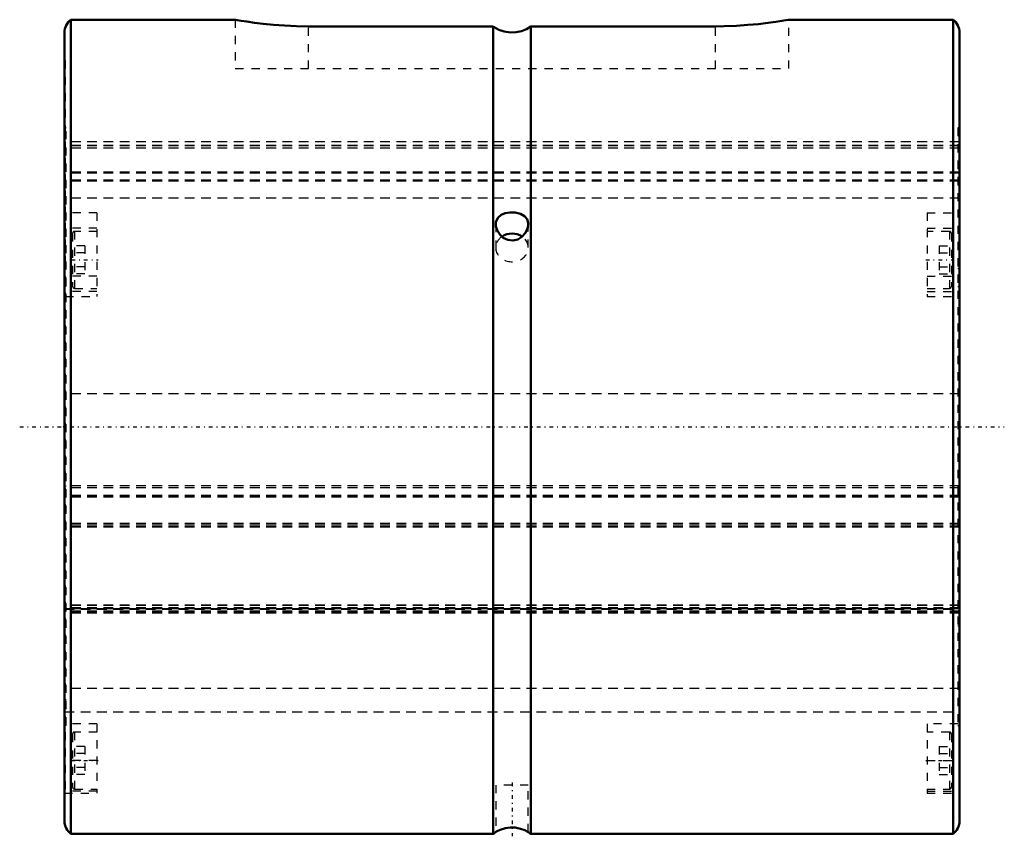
# Model space of a CAD drawing. Header units: millimetres. Extents: x -6 to 116, y -50 to 50.
import ezdxf

# ---------------------------------------------------------------- set-up
doc = ezdxf.new("R2010")
doc.units = ezdxf.units.MM
doc.linetypes.add('Center', pattern=[1.5, 0.45, -0.5, 0.05, -0.5])
doc.linetypes.add('Dashed', pattern=[2, 1, -1])
for name, color, linetype, lineweight in [('2d ConnectionPoints', 7, 'Continuous', 50), ('AM_0', 7, 'Continuous', 50), ('AM_7', 7, 'Center', 25), ('AM_9', 6, 'Dashed', 25)]:
    doc.layers.add(name, color=color, linetype=linetype, lineweight=lineweight)

# ---------------------------------------------------------------- blocks, each defined once
blk = doc.blocks.new('1_70X_cylinder_0_in_SLS701110_00__0')
at = {"layer": 'AM_0'}
for p, q in [((21.03, 50), (0.8, 50)), ((0.8, 50), (0.8, -50)), ((109.2, 50), (88.97, 50)), ((109.2, 50), (109.2, -50)), ((52.67, 49.18), (30, 49.18)), ((52.67, 49.18), (52.67, -50)), ((80, 49.18), (57.33, 49.18)), ((57.33, 49.18), (57.33, -50)), ((0, 48.4), (0, -48.4)), ((110, 48.4), (110, -48.4)), ((0.8, -50), (52.67, -50)), ((57.33, -50), (109.2, -50))]:
    blk.add_line(p, q, dxfattribs=at)
for points in [[(30, 49.18), (28.52, 49.21), (27.05, 49.27), (25.7, 49.37), (24.43, 49.5), (23.34, 49.63), (22.41, 49.77), (21.71, 49.88), (21.23, 49.96), (21.02, 50), (21, 50)], [(89, 50), (88.95, 49.99), (88.67, 49.94), (88.14, 49.85), (87.41, 49.74), (86.44, 49.6), (85.31, 49.47), (83.99, 49.35), (82.6, 49.25), (81.09, 49.2), (80, 49.18)], [(57.33, 49.18), (56.77, 48.84), (56.16, 48.6), (55.5, 48.45), (54.83, 48.43), (54.04, 48.54), (53.4, 48.76), (52.81, 49.08), (52.67, 49.18)], [(57, 24.89), (56.99, 25.06), (56.85, 25.51), (56.55, 25.87), (56.05, 26.16), (55.39, 26.31), (54.74, 26.33), (54.18, 26.23), (53.67, 26.02), (53.26, 25.67), (53.02, 25.15), (53, 24.89)], [(53, 24.89), (53.03, 24.6), (53.2, 24.08), (53.54, 23.57), (53.93, 23.22)], [(53.93, 23.22), (54.49, 22.95), (55.12, 22.88), (55.7, 23.02), (56.22, 23.34), (56.67, 23.84), (56.95, 24.48), (57, 24.89)], [(57, -49.79), (56.99, -49.78), (56.85, -49.7), (56.56, -49.55), (56.06, -49.37), (55.4, -49.23), (54.76, -49.22), (54.19, -49.3), (53.68, -49.45), (53.26, -49.64), (53.03, -49.77), (53, -49.79)]]:
    blk.add_lwpolyline(points, dxfattribs=at)
for centre, radius, start, end in [((2, 48.4), 2, 126.8699, 180), ((108, 48.4), 2, 0, 53.1301), ((2, -48.4), 2, 180, 233.1301), ((108, -48.4), 2, 306.8699, 360), ((55, -53.25), 4, 119.5581, 125.6266), ((55, -53.25), 4, 54.3734, 60.3853)]:
    blk.add_arc(centre, radius, start, end, dxfattribs=at)
blk.add_ellipse((55, 22), major_axis=(2, 0), ratio=0.866025, start_param=0.902412, end_param=2.231941, dxfattribs=at)
at = {"layer": 'AM_7'}
for p, q in [((0.85, 20.5), (4.15, 20.5)), ((105.85, 20.5), (109.15, 20.5)), ((-5.5, 0), (115.5, 0)), ((0.85, -41), (4.15, -41)), ((105.85, -41), (109.15, -41)), ((55, -43.7), (55, -50.3))]:
    blk.add_line(p, q, dxfattribs=at)
at = {"layer": 'AM_9'}
for p, q in [((21, 50), (21, 44)), ((89, 44), (89, 50)), ((30, 44), (30, 49.18)), ((80, 44), (80, 49.18)), ((0.1, 45), (0, 45)), ((0.1, 45), (0.1, 19.43)), ((110, 45), (109.9, 45)), ((109.9, 45), (109.9, 19.43)), ((21, 44), (89, 44)), ((0.2, 36.7), (0.1, 36.7)), ((0.2, -36.68), (0.2, 36.7)), ((109.9, 36.7), (109.8, 36.7)), ((109.8, 36.7), (109.8, -36.68)), ((0.2, 36.05), (0.1, 36.05)), ((109.8, 36.05), (109.9, 36.05)), ((109.8, 35), (0.2, 35)), ((109.8, 34.53), (0.2, 34.53)), ((109.8, 34.51), (0.2, 34.51)), ((109.8, 34.24), (0.2, 34.24)), ((109.8, 34.23), (0.2, 34.23)), ((0.2, 31.74), (0.1, 31.74)), ((109.8, 31.74), (109.9, 31.74)), ((109.8, 31.28), (0.2, 31.28)), ((109.8, 31.26), (0.2, 31.26)), ((109.8, 31.17), (0.2, 31.17)), ((109.8, 31.15), (0.2, 31.15)), ((109.8, 30.29), (0.2, 30.29)), ((0.2, 29.68), (0.1, 29.68)), ((109.8, 30.17), (0.2, 30.17)), ((109.8, 29.68), (109.9, 29.68)), ((109.8, 28.07), (0.2, 28.07)), ((4, 26.28), (0.1, 26.28)), ((4, 26.28), (4, 16)), ((106, 26.28), (106, 16)), ((106, 26.28), (109.9, 26.28)), ((4, 24.4), (0.1, 24.4)), ((53, 24.89), (53, 22)), ((53, 24.8), (53, 24.89)), ((57, 22), (57, 24.89)), ((106, 24.4), (109.9, 24.4)), ((1, 23.75), (1, 17.25)), ((4, 24), (1.25, 24)), ((1.25, 24), (1.25, 17)), ((108.75, 24), (106, 24)), ((108.75, 24), (108.75, 17)), ((109, 23.75), (109, 17.25)), ((2.5, 22.23), (1, 22.23)), ((2.5, 22.23), (2.5, 18.77)), ((107.5, 22.23), (109, 22.23)), ((107.5, 22.23), (107.5, 18.77)), ((2.5, 21.37), (1, 21.37)), ((107.5, 21.37), (109, 21.37)), ((0.1, 19.43), (0.2, 19.43)), ((2.5, 19.63), (1, 19.63)), ((107.5, 19.63), (109, 19.63)), ((109.8, 19.43), (109.9, 19.43)), ((0.1, 18.49), (0.1, -44.77)), ((4, 18.49), (0.1, 18.49)), ((2.5, 18.77), (1, 18.77)), ((106, 18.49), (109.9, 18.49)), ((107.5, 18.77), (109, 18.77)), ((109.9, 18.49), (109.9, -44.77)), ((0.2, 17.25), (0.1, 17.25)), ((1.25, 17), (4, 17)), ((106, 17), (108.75, 17)), ((109.8, 17.25), (109.9, 17.25)), ((4, 16.6), (0.1, 16.6)), ((0.1, 16), (4, 16)), ((106, 16.6), (109.9, 16.6)), ((106, 16), (109.9, 16)), ((0.2, 3.86), (0.1, 3.86)), ((109.8, 4.06), (0.2, 4.06)), ((109.8, 3.86), (109.9, 3.86)), ((0.2, -7.31), (0.1, -7.31)), ((109.8, -7.27), (0.2, -7.27)), ((109.8, -7.5), (0.2, -7.5)), ((109.8, -8.46), (0.2, -8.46)), ((109.8, -7.31), (109.9, -7.31)), ((109.8, -8.47), (0.2, -8.47)), ((109.8, -8.63), (0.2, -8.63)), ((109.8, -8.64), (0.2, -8.64)), ((0.2, -12.07), (0.1, -12.07)), ((109.8, -11.86), (0.2, -11.86)), ((109.8, -11.95), (0.2, -11.95)), ((109.8, -12.07), (109.9, -12.07)), ((109.8, -12.22), (0.2, -12.22)), ((109.8, -12.31), (0.2, -12.31)), ((109.8, -21.9), (0.2, -21.9)), ((109.8, -21.97), (0.2, -21.97)), ((109.8, -22.22), (0.2, -22.22)), ((109.8, -22.29), (0.2, -22.29)), ((109.8, -22.29), (0.2, -22.29)), ((0.2, -22.33), (109.8, -22.33)), ((109.8, -22.37), (0.2, -22.37)), ((0.2, -22.4), (109.8, -22.4)), ((109.8, -22.63), (0.2, -22.63)), ((109.8, -22.64), (0.2, -22.64)), ((109.8, -22.7), (0.2, -22.7)), ((109.8, -22.7), (0.2, -22.7)), ((109.8, -22.79), (0.2, -22.79)), ((109.8, -22.9), (0.2, -22.9)), ((0.2, -23.98), (0.1, -23.98)), ((109.8, -23.98), (109.9, -23.98)), ((0.2, -24.43), (0.1, -24.43)), ((109.8, -24.43), (109.9, -24.43)), ((109.8, -32.14), (0.2, -32.14)), ((0.2, -33.54), (0.1, -33.54)), ((109.8, -33.54), (109.9, -33.54)), ((0.2, -35), (109.8, -35)), ((0.2, -36.68), (0.1, -36.68)), ((4, -36.5), (0.2, -36.5)), ((4, -37.5), (1.25, -37.5)), ((1.25, -37.5), (1.25, -44.5)), ((4, -36.5), (4, -45)), ((109.8, -36.5), (106, -36.5)), ((106, -36.5), (106, -45)), ((108.75, -37.5), (106, -37.5)), ((108.75, -37.5), (108.75, -44.5)), ((109.8, -36.68), (109.9, -36.68)), ((1, -37.75), (1, -44.25)), ((109, -37.75), (109, -44.25)), ((2.5, -39.27), (1, -39.27)), ((2.5, -39.27), (2.5, -42.73)), ((107.5, -39.27), (109, -39.27)), ((107.5, -39.27), (107.5, -42.73)), ((4, -41), (0.1, -41)), ((2.5, -40.13), (1, -40.13)), ((106, -41), (109.9, -41)), ((107.5, -40.13), (109, -40.13)), ((2.5, -41.87), (1, -41.87)), ((107.5, -41.87), (109, -41.87)), ((2.5, -42.73), (1, -42.73)), ((107.5, -42.73), (109, -42.73)), ((1.25, -44.5), (4, -44.5)), ((53, -44), (53, -49.77)), ((57, -44), (53, -44)), ((57, -49.77), (57, -44)), ((106, -44.5), (108.75, -44.5)), ((0, -45), (4, -45)), ((4, -44.77), (0.1, -44.77)), ((106, -44.77), (109.9, -44.77)), ((106, -45), (110, -45)), ((53.76, -49.42), (53.91, -49.37))]:
    blk.add_line(p, q, dxfattribs=at)
for centre, start, end in [((1.25, 23.75), 90, 180), ((108.75, 23.75), 360, 90), ((1.25, 17.25), 180, 270), ((108.75, 17.25), 270, 0), ((1.25, -37.75), 90, 180), ((108.75, -37.75), 360, 90), ((1.25, -44.25), 180, 270), ((108.75, -44.25), 270, 0)]:
    blk.add_arc(centre, 0.25, start, end, dxfattribs=at)
for start_param, end_param in [(2.231941, 3.141593), (3.141593, 7.185597)]:
    blk.add_ellipse((55, 22), major_axis=(2, 0), ratio=0.866025, start_param=start_param, end_param=end_param, dxfattribs=at)
blk = doc.blocks.new('2_70_X110__0_in_SLS701110_00__0')
at = {"layer": 'AM_9'}
for p, q in [((110, 35), (0, 35)), ((110, 34.53), (0, 34.53)), ((110, 34.51), (0, 34.51)), ((110, 34.24), (0, 34.24)), ((110, 34.23), (0, 34.23)), ((110, 31.28), (0, 31.28)), ((110, 31.26), (0, 31.26)), ((110, 31.17), (0, 31.17)), ((110, 31.15), (0, 31.15)), ((110, 30.29), (0, 30.29)), ((110, 30.17), (0, 30.17)), ((110, 28.07), (0, 28.07)), ((110, 4.06), (0, 4.06)), ((110, -7.27), (0, -7.27)), ((110, -7.5), (0, -7.5)), ((110, -8.46), (0, -8.46)), ((110, -8.47), (0, -8.47)), ((110, -8.63), (0, -8.63)), ((110, -8.64), (0, -8.64)), ((110, -11.86), (0, -11.86)), ((110, -11.95), (0, -11.95)), ((110, -12.22), (0, -12.22)), ((110, -12.31), (0, -12.31)), ((110, -21.9), (0, -21.9)), ((110, -21.97), (0, -21.97)), ((110, -22.22), (0, -22.22)), ((110, -22.29), (0, -22.29)), ((110, -22.29), (0, -22.29)), ((0, -22.33), (110, -22.33)), ((110, -22.37), (0, -22.37)), ((0, -22.4), (110, -22.4)), ((110, -22.63), (0, -22.63)), ((110, -22.64), (0, -22.64)), ((110, -22.7), (0, -22.7)), ((110, -22.7), (0, -22.7)), ((110, -22.79), (0, -22.79)), ((110, -22.9), (0, -22.9)), ((110, -32.14), (0, -32.14)), ((0, -35), (110, -35))]:
    blk.add_line(p, q, dxfattribs=at)

msp = doc.modelspace()

# ---------------------------------------------------------------- linework, layer by layer
at = {"layer": '2d ConnectionPoints'}
msp.add_point((0, 0), dxfattribs=at)

# ---------------------------------------------------------------- block references
for name in ['1_70X_cylinder_0_in_SLS701110_00__0', '2_70_X110__0_in_SLS701110_00__0']:
    msp.add_blockref(name, (0, 0))

doc.saveas('drawing.dxf')
